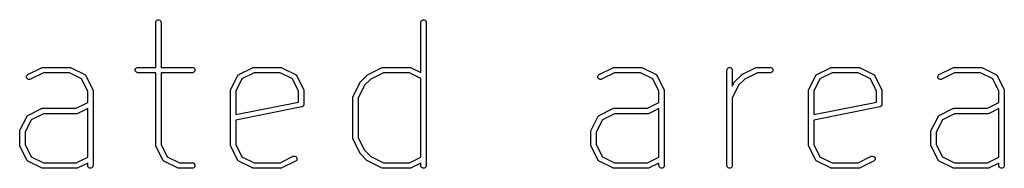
# Model space of a CAD drawing. Header units: inches. Extents: x 0.4 to 11.3, y -7.9 to -0.4.
# Tile 4 of 15: x 1.43 to 2.515, y -5.968 to -5.804. Entities that reach past the tile are written whole.
import ezdxf

# ---------------------------------------------------------------- set-up
doc = ezdxf.new("R2010")
doc.units = ezdxf.units.IN
doc.header["$MEASUREMENT"] = 0
doc.layers.add('User.Drawings', color=9, linetype='CONTINUOUS', true_color=0xc2c2c2)

msp = doc.modelspace()

# ---------------------------------------------------------------- linework, layer by layer
at = {"layer": 'User.Drawings', "linetype": 'CONTINUOUS'}
for p, q in [((1.5795, -5.8066), (1.58, -5.8056)), ((1.5795, -5.8072), (1.5795, -5.8066)), ((1.5795, -5.8567), (1.5795, -5.8072)), ((1.58, -5.8056), (1.5808, -5.8047)), ((1.5808, -5.8047), (1.5819, -5.8043)), ((1.5819, -5.8043), (1.583, -5.8043)), ((1.583, -5.8043), (1.5841, -5.8047)), ((1.5841, -5.8047), (1.5849, -5.8056)), ((1.5849, -5.8056), (1.5853, -5.8066)), ((1.5853, -5.8066), (1.5854, -5.8072)), ((1.5854, -5.8072), (1.5854, -5.8567)), ((1.8719, -5.8072), (1.872, -5.8066)), ((1.8719, -5.8624), (1.8719, -5.8072)), ((1.872, -5.8066), (1.8724, -5.8056)), ((1.8724, -5.8056), (1.8733, -5.8047)), ((1.8733, -5.8047), (1.8743, -5.8043)), ((1.8743, -5.8043), (1.8755, -5.8043)), ((1.8755, -5.8043), (1.8765, -5.8047)), ((1.8765, -5.8047), (1.8774, -5.8056)), ((1.8774, -5.8056), (1.8778, -5.8066)), ((1.8778, -5.8066), (1.8779, -5.8072)), ((1.8779, -5.8072), (1.8779, -5.9647)), ((1.4386, -5.8645), (1.4536, -5.857)), ((1.4557, -5.8626), (1.4413, -5.8698)), ((1.4536, -5.857), (1.4542, -5.8568)), ((1.4542, -5.8568), (1.4543, -5.8568)), ((1.4543, -5.8568), (1.4544, -5.8568)), ((1.4544, -5.8568), (1.455, -5.8567)), ((1.455, -5.8567), (1.485, -5.8567)), ((1.4843, -5.8626), (1.4557, -5.8626)), ((1.4977, -5.8694), (1.4843, -5.8626)), ((1.485, -5.8567), (1.4855, -5.8568)), ((1.4855, -5.8568), (1.4856, -5.8568)), ((1.4856, -5.8568), (1.4857, -5.8568)), ((1.4857, -5.8568), (1.4863, -5.857)), ((1.4863, -5.857), (1.5013, -5.8645)), ((1.557, -5.8591), (1.5575, -5.858)), ((1.557, -5.8603), (1.557, -5.8591)), ((1.5575, -5.8613), (1.557, -5.8603)), ((1.5575, -5.858), (1.5583, -5.8572)), ((1.5583, -5.8621), (1.5575, -5.8613)), ((1.5583, -5.8572), (1.5594, -5.8568)), ((1.5594, -5.8626), (1.5583, -5.8621)), ((1.5594, -5.8568), (1.5599, -5.8567)), ((1.5599, -5.8626), (1.5594, -5.8626)), ((1.5599, -5.8567), (1.5795, -5.8567)), ((1.5795, -5.8626), (1.5599, -5.8626)), ((1.5795, -5.9422), (1.5795, -5.8626)), ((1.5854, -5.8567), (1.6199, -5.8567)), ((1.6199, -5.8626), (1.5854, -5.8626)), ((1.5854, -5.8626), (1.5854, -5.9415)), ((1.6199, -5.8567), (1.6205, -5.8568)), ((1.6205, -5.8626), (1.6199, -5.8626)), ((1.6205, -5.8568), (1.6216, -5.8572)), ((1.6216, -5.8621), (1.6205, -5.8626)), ((1.6216, -5.8572), (1.6224, -5.858)), ((1.6224, -5.8613), (1.6216, -5.8621)), ((1.6224, -5.858), (1.6228, -5.8591)), ((1.6228, -5.8603), (1.6224, -5.8613)), ((1.6228, -5.8591), (1.6228, -5.8603)), ((1.6711, -5.8645), (1.6861, -5.857)), ((1.6881, -5.8626), (1.6746, -5.8694)), ((1.6861, -5.857), (1.6866, -5.8568)), ((1.6866, -5.8568), (1.6868, -5.8568)), ((1.6868, -5.8568), (1.6874, -5.8567)), ((1.6868, -5.8568), (1.6868, -5.8568)), ((1.6874, -5.8567), (1.7174, -5.8567)), ((1.7167, -5.8626), (1.6881, -5.8626)), ((1.7302, -5.8694), (1.7167, -5.8626)), ((1.7174, -5.8567), (1.718, -5.8568)), ((1.718, -5.8568), (1.7181, -5.8568)), ((1.7181, -5.8568), (1.7182, -5.8568)), ((1.7182, -5.8568), (1.7187, -5.857)), ((1.7187, -5.857), (1.7337, -5.8645)), ((1.8136, -5.8645), (1.8286, -5.857)), ((1.8306, -5.8626), (1.8167, -5.8696)), ((1.8286, -5.857), (1.8291, -5.8568)), ((1.8291, -5.8568), (1.8292, -5.8568)), ((1.8292, -5.8568), (1.8293, -5.8568)), ((1.8293, -5.8568), (1.8299, -5.8567)), ((1.8299, -5.8567), (1.8599, -5.8567)), ((1.8592, -5.8626), (1.8306, -5.8626)), ((1.8719, -5.869), (1.8592, -5.8626)), ((1.8599, -5.8567), (1.8605, -5.8568)), ((1.8605, -5.8568), (1.8606, -5.8568)), ((1.8606, -5.8568), (1.8607, -5.8568)), ((1.8607, -5.8568), (1.8612, -5.857)), ((1.8612, -5.857), (1.8719, -5.8624)), ((2.0686, -5.8645), (2.0836, -5.857)), ((2.0856, -5.8626), (2.0712, -5.8698)), ((2.0836, -5.857), (2.0841, -5.8568)), ((2.0841, -5.8568), (2.0842, -5.8568)), ((2.0842, -5.8568), (2.0843, -5.8568)), ((2.0843, -5.8568), (2.0849, -5.8567)), ((2.0849, -5.8567), (2.1149, -5.8567)), ((2.1142, -5.8626), (2.0856, -5.8626)), ((2.1277, -5.8694), (2.1142, -5.8626)), ((2.1149, -5.8567), (2.1154, -5.8568)), ((2.1154, -5.8568), (2.1155, -5.8568)), ((2.1155, -5.8568), (2.1157, -5.8568)), ((2.1157, -5.8568), (2.1162, -5.857)), ((2.1162, -5.857), (2.1312, -5.8645)), ((2.2094, -5.8597), (2.2095, -5.8591)), ((2.2094, -5.9647), (2.2094, -5.8597)), ((2.2095, -5.8591), (2.2099, -5.858)), ((2.2099, -5.858), (2.2107, -5.8572)), ((2.2107, -5.8572), (2.2118, -5.8568)), ((2.2118, -5.8568), (2.2129, -5.8568)), ((2.2129, -5.8568), (2.214, -5.8572)), ((2.214, -5.8572), (2.2148, -5.858)), ((2.2148, -5.858), (2.2153, -5.8591)), ((2.2153, -5.8591), (2.2153, -5.8597)), ((2.2153, -5.8597), (2.2153, -5.8772)), ((2.226, -5.8645), (2.241, -5.857)), ((2.2431, -5.8626), (2.2291, -5.8696)), ((2.241, -5.857), (2.2416, -5.8568)), ((2.2416, -5.8568), (2.2417, -5.8568)), ((2.2417, -5.8568), (2.2418, -5.8568)), ((2.2418, -5.8568), (2.2424, -5.8567)), ((2.2424, -5.8567), (2.2574, -5.8567)), ((2.2574, -5.8626), (2.2431, -5.8626)), ((2.2574, -5.8567), (2.2579, -5.8568)), ((2.2579, -5.8626), (2.2574, -5.8626)), ((2.2579, -5.8568), (2.259, -5.8572)), ((2.259, -5.8621), (2.2579, -5.8626)), ((2.259, -5.8572), (2.2598, -5.858)), ((2.2598, -5.8613), (2.259, -5.8621)), ((2.2598, -5.858), (2.2602, -5.8591)), ((2.2602, -5.8603), (2.2598, -5.8613)), ((2.2602, -5.8591), (2.2602, -5.8603)), ((2.3085, -5.8645), (2.3235, -5.857)), ((2.3255, -5.8626), (2.312, -5.8694)), ((2.3235, -5.857), (2.3241, -5.8568)), ((2.3241, -5.8568), (2.3242, -5.8568)), ((2.3242, -5.8568), (2.3243, -5.8568)), ((2.3243, -5.8568), (2.3248, -5.8567)), ((2.3248, -5.8567), (2.3548, -5.8567)), ((2.3541, -5.8626), (2.3255, -5.8626)), ((2.3676, -5.8694), (2.3541, -5.8626)), ((2.3548, -5.8567), (2.3554, -5.8568)), ((2.3554, -5.8568), (2.3555, -5.8568)), ((2.3555, -5.8568), (2.3556, -5.8568)), ((2.3556, -5.8568), (2.3562, -5.857)), ((2.3562, -5.857), (2.3712, -5.8645)), ((2.4435, -5.8645), (2.4585, -5.857)), ((2.4605, -5.8626), (2.4462, -5.8698)), ((2.4585, -5.857), (2.459, -5.8568)), ((2.459, -5.8568), (2.4592, -5.8568)), ((2.4592, -5.8568), (2.4593, -5.8568)), ((2.4593, -5.8568), (2.4598, -5.8567)), ((2.4598, -5.8567), (2.4898, -5.8567)), ((2.4891, -5.8626), (2.4605, -5.8626)), ((2.5026, -5.8694), (2.4891, -5.8626)), ((2.4898, -5.8567), (2.4904, -5.8568)), ((2.4904, -5.8568), (2.4905, -5.8568)), ((2.4905, -5.8568), (2.4906, -5.8568)), ((2.4906, -5.8568), (2.4911, -5.857)), ((2.4911, -5.857), (2.5061, -5.8645)), ((1.437, -5.8668), (1.4374, -5.8657)), ((1.4371, -5.868), (1.437, -5.8668)), ((1.4376, -5.869), (1.4371, -5.868)), ((1.4374, -5.8657), (1.4381, -5.8649)), ((1.4385, -5.8697), (1.4376, -5.869)), ((1.4381, -5.8649), (1.4386, -5.8645)), ((1.4396, -5.8701), (1.4385, -5.8697)), ((1.4407, -5.87), (1.4396, -5.8701)), ((1.4413, -5.8698), (1.4407, -5.87)), ((1.5045, -5.8829), (1.4977, -5.8694)), ((1.5013, -5.8645), (1.5014, -5.8646)), ((1.5014, -5.8646), (1.5014, -5.8646)), ((1.5014, -5.8646), (1.5015, -5.8647)), ((1.5015, -5.8647), (1.5018, -5.8649)), ((1.5018, -5.8649), (1.502, -5.8651)), ((1.502, -5.8651), (1.5023, -5.8654)), ((1.5023, -5.8654), (1.5025, -5.8657)), ((1.5025, -5.8657), (1.5025, -5.8657)), ((1.5025, -5.8657), (1.5025, -5.8658)), ((1.5025, -5.8658), (1.5026, -5.8659)), ((1.5026, -5.8659), (1.5101, -5.8809)), ((1.6623, -5.8809), (1.6698, -5.8659)), ((1.6746, -5.8694), (1.6679, -5.8829)), ((1.6698, -5.8658), (1.6699, -5.8657)), ((1.6698, -5.8659), (1.6698, -5.8658)), ((1.6699, -5.8657), (1.6701, -5.8654)), ((1.6699, -5.8657), (1.6699, -5.8657)), ((1.6701, -5.8654), (1.6704, -5.8651)), ((1.6704, -5.8651), (1.6706, -5.8649)), ((1.6706, -5.8649), (1.6709, -5.8647)), ((1.6709, -5.8647), (1.671, -5.8646)), ((1.671, -5.8646), (1.6711, -5.8645)), ((1.671, -5.8646), (1.671, -5.8646)), ((1.737, -5.8829), (1.7302, -5.8694)), ((1.7337, -5.8645), (1.7338, -5.8646)), ((1.7338, -5.8646), (1.7339, -5.8646)), ((1.7339, -5.8646), (1.7339, -5.8647)), ((1.7339, -5.8647), (1.7342, -5.8649)), ((1.7342, -5.8649), (1.7345, -5.8651)), ((1.7345, -5.8651), (1.7348, -5.8654)), ((1.7348, -5.8654), (1.7349, -5.8657)), ((1.7349, -5.8657), (1.735, -5.8657)), ((1.735, -5.8657), (1.735, -5.8658)), ((1.735, -5.8658), (1.7351, -5.8659)), ((1.7351, -5.8659), (1.7426, -5.8809)), ((1.7973, -5.8884), (1.8048, -5.8734)), ((1.8048, -5.8734), (1.8049, -5.8731)), ((1.8049, -5.8731), (1.805, -5.873)), ((1.805, -5.873), (1.8051, -5.8729)), ((1.805, -5.873), (1.805, -5.873)), ((1.8051, -5.8728), (1.8053, -5.8726)), ((1.8051, -5.8729), (1.8051, -5.8728)), ((1.8053, -5.8726), (1.8128, -5.8651)), ((1.8167, -5.8696), (1.8098, -5.8764)), ((1.8128, -5.8651), (1.813, -5.8649)), ((1.813, -5.8649), (1.8131, -5.8649)), ((1.8131, -5.8649), (1.8132, -5.8648)), ((1.8132, -5.8648), (1.8133, -5.8647)), ((1.8133, -5.8647), (1.8136, -5.8645)), ((1.8133, -5.8647), (1.8133, -5.8647)), ((1.8719, -5.9553), (1.8719, -5.869)), ((2.0669, -5.8668), (2.0673, -5.8657)), ((2.067, -5.868), (2.0669, -5.8668)), ((2.0675, -5.869), (2.067, -5.868)), ((2.0673, -5.8657), (2.0681, -5.8649)), ((2.0684, -5.8697), (2.0675, -5.869)), ((2.0681, -5.8649), (2.0686, -5.8645)), ((2.0695, -5.8701), (2.0684, -5.8697)), ((2.0707, -5.87), (2.0695, -5.8701)), ((2.0712, -5.8698), (2.0707, -5.87)), ((2.1344, -5.8829), (2.1277, -5.8694)), ((2.1312, -5.8645), (2.1313, -5.8646)), ((2.1313, -5.8646), (2.1313, -5.8646)), ((2.1313, -5.8646), (2.1314, -5.8647)), ((2.1314, -5.8647), (2.1317, -5.8649)), ((2.1317, -5.8649), (2.1319, -5.8651)), ((2.1319, -5.8651), (2.1322, -5.8654)), ((2.1322, -5.8654), (2.1324, -5.8657)), ((2.1324, -5.8657), (2.1324, -5.8657)), ((2.1324, -5.8657), (2.1324, -5.8658)), ((2.1324, -5.8658), (2.1325, -5.8659)), ((2.1325, -5.8659), (2.14, -5.8809)), ((2.2153, -5.8772), (2.2172, -5.8734)), ((2.2172, -5.8734), (2.2174, -5.8731)), ((2.2174, -5.8731), (2.2174, -5.873)), ((2.2174, -5.873), (2.2175, -5.873)), ((2.2175, -5.8729), (2.2176, -5.8728)), ((2.2175, -5.873), (2.2175, -5.8729)), ((2.2176, -5.8728), (2.2178, -5.8726)), ((2.2178, -5.8726), (2.2253, -5.8651)), ((2.2291, -5.8696), (2.2223, -5.8764)), ((2.2253, -5.8651), (2.2255, -5.8649)), ((2.2255, -5.8649), (2.2256, -5.8648)), ((2.2255, -5.8649), (2.2255, -5.8649)), ((2.2256, -5.8648), (2.2257, -5.8647)), ((2.2257, -5.8647), (2.2258, -5.8647)), ((2.2258, -5.8647), (2.226, -5.8645)), ((2.2997, -5.8809), (2.3072, -5.8659)), ((2.312, -5.8694), (2.3053, -5.8829)), ((2.3072, -5.8659), (2.3073, -5.8658)), ((2.3073, -5.8657), (2.3075, -5.8654)), ((2.3073, -5.8658), (2.3073, -5.8657)), ((2.3073, -5.8657), (2.3073, -5.8657)), ((2.3075, -5.8654), (2.3078, -5.8651)), ((2.3078, -5.8651), (2.308, -5.8649)), ((2.308, -5.8649), (2.3083, -5.8647)), ((2.3083, -5.8647), (2.3084, -5.8646)), ((2.3084, -5.8646), (2.3085, -5.8645)), ((2.3084, -5.8646), (2.3084, -5.8646)), ((2.3744, -5.8829), (2.3676, -5.8694)), ((2.3712, -5.8645), (2.3713, -5.8646)), ((2.3713, -5.8646), (2.3713, -5.8646)), ((2.3713, -5.8646), (2.3714, -5.8647)), ((2.3714, -5.8647), (2.3716, -5.8649)), ((2.3716, -5.8649), (2.3719, -5.8651)), ((2.3719, -5.8651), (2.3722, -5.8654)), ((2.3722, -5.8654), (2.3724, -5.8657)), ((2.3724, -5.8657), (2.3724, -5.8657)), ((2.3724, -5.8657), (2.3724, -5.8658)), ((2.3724, -5.8658), (2.3725, -5.8659)), ((2.3725, -5.8659), (2.38, -5.8809)), ((2.4419, -5.8668), (2.4423, -5.8657)), ((2.442, -5.868), (2.4419, -5.8668)), ((2.4425, -5.869), (2.442, -5.868)), ((2.4423, -5.8657), (2.443, -5.8649)), ((2.4434, -5.8697), (2.4425, -5.869)), ((2.443, -5.8649), (2.4435, -5.8645)), ((2.4445, -5.8701), (2.4434, -5.8697)), ((2.4456, -5.87), (2.4445, -5.8701)), ((2.4462, -5.8698), (2.4456, -5.87)), ((2.5094, -5.8829), (2.5026, -5.8694)), ((2.5061, -5.8645), (2.5062, -5.8646)), ((2.5062, -5.8646), (2.5063, -5.8646)), ((2.5063, -5.8646), (2.5063, -5.8647)), ((2.5063, -5.8647), (2.5066, -5.8649)), ((2.5066, -5.8649), (2.5069, -5.8651)), ((2.5069, -5.8651), (2.5072, -5.8654)), ((2.5072, -5.8654), (2.5073, -5.8657)), ((2.5073, -5.8657), (2.5074, -5.8657)), ((2.5074, -5.8657), (2.5074, -5.8658)), ((2.5074, -5.8658), (2.5075, -5.8659)), ((2.5075, -5.8659), (2.515, -5.8809)), ((1.5045, -5.8954), (1.5045, -5.8829)), ((1.5101, -5.8809), (1.5103, -5.8814)), ((1.5103, -5.8814), (1.5103, -5.8815)), ((1.5103, -5.8815), (1.5103, -5.8816)), ((1.5103, -5.8816), (1.5104, -5.8822)), ((1.5104, -5.8822), (1.5104, -5.9647)), ((1.662, -5.8816), (1.6621, -5.8815)), ((1.662, -5.8822), (1.662, -5.8816)), ((1.662, -5.9422), (1.662, -5.8822)), ((1.6621, -5.8814), (1.6623, -5.8809)), ((1.6621, -5.8815), (1.6621, -5.8814)), ((1.6679, -5.8829), (1.6679, -5.9086)), ((1.737, -5.8948), (1.737, -5.8829)), ((1.7426, -5.8809), (1.7428, -5.8814)), ((1.7428, -5.8814), (1.7428, -5.8815)), ((1.7428, -5.8815), (1.7428, -5.8816)), ((1.7428, -5.8816), (1.7429, -5.8822)), ((1.7429, -5.8822), (1.7429, -5.8972)), ((1.8098, -5.8764), (1.8029, -5.8904)), ((2.1344, -5.8954), (2.1344, -5.8829)), ((2.14, -5.8809), (2.1402, -5.8814)), ((2.1402, -5.8814), (2.1402, -5.8815)), ((2.1402, -5.8815), (2.1403, -5.8816)), ((2.1403, -5.8816), (2.1403, -5.8822)), ((2.1403, -5.8822), (2.1403, -5.9647)), ((2.2223, -5.8764), (2.2153, -5.8904)), ((2.2994, -5.8822), (2.2995, -5.8816)), ((2.2994, -5.9422), (2.2994, -5.8822)), ((2.2995, -5.8814), (2.2997, -5.8809)), ((2.2995, -5.8815), (2.2995, -5.8814)), ((2.2995, -5.8816), (2.2995, -5.8815)), ((2.3053, -5.8829), (2.3053, -5.9086)), ((2.3744, -5.8948), (2.3744, -5.8829)), ((2.38, -5.8809), (2.3802, -5.8814)), ((2.3802, -5.8814), (2.3802, -5.8815)), ((2.3802, -5.8815), (2.3802, -5.8816)), ((2.3802, -5.8816), (2.3803, -5.8822)), ((2.3803, -5.8822), (2.3803, -5.8972)), ((2.5094, -5.8954), (2.5094, -5.8829)), ((2.515, -5.8809), (2.5152, -5.8814)), ((2.5152, -5.8814), (2.5152, -5.8815)), ((2.5152, -5.8815), (2.5152, -5.8816)), ((2.5152, -5.8816), (2.5153, -5.8822)), ((2.5153, -5.8822), (2.5153, -5.9647)), ((1.4918, -5.9017), (1.5045, -5.8954)), ((1.6679, -5.9086), (1.737, -5.8948)), ((1.797, -5.8891), (1.7971, -5.889)), ((1.797, -5.8897), (1.797, -5.8891)), ((1.797, -5.9347), (1.797, -5.8897)), ((1.7971, -5.8889), (1.7973, -5.8884)), ((1.7971, -5.889), (1.7971, -5.8889)), ((1.8029, -5.8904), (1.8029, -5.934)), ((2.1217, -5.9017), (2.1344, -5.8954)), ((2.2153, -5.8904), (2.2153, -5.9647)), ((2.3053, -5.9086), (2.3744, -5.8948)), ((2.4966, -5.9017), (2.5094, -5.8954)), ((1.4386, -5.9095), (1.4536, -5.902)), ((1.4536, -5.902), (1.4542, -5.9018)), ((1.4542, -5.9018), (1.4543, -5.9018)), ((1.4543, -5.9018), (1.4544, -5.9018)), ((1.4544, -5.9018), (1.455, -5.9017)), ((1.455, -5.9017), (1.4918, -5.9017)), ((1.5045, -5.902), (1.4938, -5.9073)), ((1.5045, -5.9553), (1.5045, -5.902)), ((1.7405, -5.9001), (1.6679, -5.9146)), ((1.7411, -5.8999), (1.7405, -5.9001)), ((1.7405, -5.9001), (1.7405, -5.9001)), ((1.7405, -5.9001), (1.7405, -5.9001)), ((1.7405, -5.9001), (1.7405, -5.9001)), ((1.7413, -5.8997), (1.7411, -5.8999)), ((1.7416, -5.8996), (1.7413, -5.8997)), ((1.7418, -5.8994), (1.7416, -5.8996)), ((1.742, -5.8993), (1.7418, -5.8994)), ((1.7422, -5.899), (1.742, -5.8993)), ((1.7424, -5.8988), (1.7422, -5.899)), ((1.7425, -5.8986), (1.7424, -5.8988)), ((1.7426, -5.8983), (1.7425, -5.8986)), ((1.7427, -5.898), (1.7426, -5.8983)), ((1.7428, -5.8978), (1.7427, -5.898)), ((1.7429, -5.8972), (1.7428, -5.8978)), ((2.0686, -5.9095), (2.0836, -5.902)), ((2.0836, -5.902), (2.0841, -5.9018)), ((2.0841, -5.9018), (2.0842, -5.9018)), ((2.0842, -5.9018), (2.0843, -5.9018)), ((2.0843, -5.9018), (2.0849, -5.9017)), ((2.0849, -5.9017), (2.1217, -5.9017)), ((2.1344, -5.902), (2.1237, -5.9073)), ((2.1344, -5.9553), (2.1344, -5.902)), ((2.3779, -5.9001), (2.3053, -5.9146)), ((2.3785, -5.8999), (2.3779, -5.9001)), ((2.3779, -5.9001), (2.3779, -5.9001)), ((2.3779, -5.9001), (2.3779, -5.9001)), ((2.3779, -5.9001), (2.3779, -5.9001)), ((2.3787, -5.8997), (2.3785, -5.8999)), ((2.379, -5.8996), (2.3787, -5.8997)), ((2.3792, -5.8994), (2.379, -5.8996)), ((2.3794, -5.8993), (2.3792, -5.8994)), ((2.3796, -5.899), (2.3794, -5.8993)), ((2.3798, -5.8988), (2.3796, -5.899)), ((2.3799, -5.8986), (2.3798, -5.8988)), ((2.3801, -5.8983), (2.3799, -5.8986)), ((2.3802, -5.8978), (2.3801, -5.898)), ((2.3801, -5.898), (2.3801, -5.8983)), ((2.3803, -5.8972), (2.3802, -5.8978)), ((2.4435, -5.9095), (2.4585, -5.902)), ((2.4585, -5.902), (2.459, -5.9018)), ((2.459, -5.9018), (2.4592, -5.9018)), ((2.4592, -5.9018), (2.4593, -5.9018)), ((2.4593, -5.9018), (2.4598, -5.9017)), ((2.4598, -5.9017), (2.4966, -5.9017)), ((2.5094, -5.902), (2.4986, -5.9073)), ((2.5094, -5.9553), (2.5094, -5.902)), ((1.4298, -5.9259), (1.4373, -5.9109)), ((1.4422, -5.9144), (1.4354, -5.9279)), ((1.4373, -5.9109), (1.4374, -5.9108)), ((1.4374, -5.9107), (1.4376, -5.9104)), ((1.4374, -5.9108), (1.4374, -5.9107)), ((1.4374, -5.9107), (1.4374, -5.9107)), ((1.4376, -5.9104), (1.4379, -5.9101)), ((1.4379, -5.9101), (1.4381, -5.9098)), ((1.4381, -5.9098), (1.4384, -5.9097)), ((1.4384, -5.9097), (1.4385, -5.9096)), ((1.4385, -5.9096), (1.4386, -5.9095)), ((1.4385, -5.9096), (1.4385, -5.9096)), ((1.4557, -5.9076), (1.4422, -5.9144)), ((1.4924, -5.9076), (1.4557, -5.9076)), ((1.493, -5.9076), (1.4924, -5.9076)), ((1.4931, -5.9075), (1.493, -5.9076)), ((1.4932, -5.9075), (1.4931, -5.9075)), ((1.4938, -5.9073), (1.4932, -5.9075)), ((1.6679, -5.9146), (1.6679, -5.9415)), ((2.0597, -5.9259), (2.0672, -5.9109)), ((2.0721, -5.9144), (2.0653, -5.9279)), ((2.0672, -5.9109), (2.0673, -5.9108)), ((2.0673, -5.9108), (2.0673, -5.9107)), ((2.0673, -5.9107), (2.0674, -5.9107)), ((2.0674, -5.9107), (2.0675, -5.9104)), ((2.0675, -5.9104), (2.0678, -5.9101)), ((2.0678, -5.9101), (2.0681, -5.9098)), ((2.0681, -5.9098), (2.0684, -5.9097)), ((2.0684, -5.9097), (2.0684, -5.9096)), ((2.0684, -5.9096), (2.0685, -5.9096)), ((2.0685, -5.9096), (2.0686, -5.9095)), ((2.0856, -5.9076), (2.0721, -5.9144)), ((2.1224, -5.9076), (2.0856, -5.9076)), ((2.1229, -5.9076), (2.1224, -5.9076)), ((2.123, -5.9075), (2.1229, -5.9076)), ((2.1232, -5.9075), (2.123, -5.9075)), ((2.1237, -5.9073), (2.1232, -5.9075)), ((2.3053, -5.9146), (2.3053, -5.9415)), ((2.4347, -5.9259), (2.4422, -5.9109)), ((2.447, -5.9144), (2.4403, -5.9279)), ((2.4422, -5.9108), (2.4423, -5.9107)), ((2.4422, -5.9109), (2.4422, -5.9108)), ((2.4423, -5.9107), (2.4425, -5.9104)), ((2.4423, -5.9107), (2.4423, -5.9107)), ((2.4425, -5.9104), (2.4428, -5.9101)), ((2.4428, -5.9101), (2.443, -5.9098)), ((2.443, -5.9098), (2.4433, -5.9097)), ((2.4433, -5.9097), (2.4434, -5.9096)), ((2.4434, -5.9096), (2.4435, -5.9095)), ((2.4434, -5.9096), (2.4434, -5.9096)), ((2.4605, -5.9076), (2.447, -5.9144)), ((2.4973, -5.9076), (2.4605, -5.9076)), ((2.4979, -5.9076), (2.4973, -5.9076)), ((2.498, -5.9075), (2.4979, -5.9076)), ((2.4981, -5.9075), (2.498, -5.9075)), ((2.4986, -5.9073), (2.4981, -5.9075)), ((1.4295, -5.9272), (1.4296, -5.9266)), ((1.4295, -5.9422), (1.4295, -5.9272)), ((1.4296, -5.9264), (1.4298, -5.9259)), ((1.4296, -5.9265), (1.4296, -5.9264)), ((1.4296, -5.9266), (1.4296, -5.9265)), ((1.4354, -5.9279), (1.4354, -5.9415)), ((2.0594, -5.9272), (2.0595, -5.9266)), ((2.0594, -5.9422), (2.0594, -5.9272)), ((2.0595, -5.9264), (2.0597, -5.9259)), ((2.0595, -5.9265), (2.0595, -5.9264)), ((2.0595, -5.9266), (2.0595, -5.9265)), ((2.0653, -5.9279), (2.0653, -5.9415)), ((2.4344, -5.9266), (2.4345, -5.9265)), ((2.4344, -5.9272), (2.4344, -5.9266)), ((2.4344, -5.9422), (2.4344, -5.9272)), ((2.4345, -5.9264), (2.4347, -5.9259)), ((2.4345, -5.9265), (2.4345, -5.9264)), ((2.4403, -5.9279), (2.4403, -5.9415)), ((1.797, -5.9353), (1.797, -5.9347)), ((1.7971, -5.9354), (1.797, -5.9353)), ((1.7971, -5.9355), (1.7971, -5.9354)), ((1.7973, -5.936), (1.7971, -5.9355)), ((1.8048, -5.951), (1.7973, -5.936)), ((1.8029, -5.934), (1.8098, -5.9479)), ((1.4296, -5.9428), (1.4295, -5.9422)), ((1.4296, -5.943), (1.4296, -5.9428)), ((1.4296, -5.9428), (1.4296, -5.9428)), ((1.4298, -5.9435), (1.4296, -5.943)), ((1.4373, -5.9585), (1.4298, -5.9435)), ((1.4354, -5.9415), (1.4422, -5.955)), ((1.5795, -5.9428), (1.5795, -5.9422)), ((1.5796, -5.9428), (1.5795, -5.9428)), ((1.5796, -5.943), (1.5796, -5.9428)), ((1.5798, -5.9435), (1.5796, -5.943)), ((1.5873, -5.9585), (1.5798, -5.9435)), ((1.5854, -5.9415), (1.5921, -5.955)), ((1.662, -5.9428), (1.662, -5.9422)), ((1.6621, -5.9428), (1.662, -5.9428)), ((1.6621, -5.943), (1.6621, -5.9428)), ((1.6623, -5.9435), (1.6621, -5.943)), ((1.6698, -5.9585), (1.6623, -5.9435)), ((1.6679, -5.9415), (1.6746, -5.955)), ((1.8098, -5.9479), (1.8167, -5.9547)), ((2.0595, -5.9428), (2.0594, -5.9422)), ((2.0595, -5.943), (2.0595, -5.9428)), ((2.0595, -5.9428), (2.0595, -5.9428)), ((2.0597, -5.9435), (2.0595, -5.943)), ((2.0672, -5.9585), (2.0597, -5.9435)), ((2.0653, -5.9415), (2.0721, -5.955)), ((2.2995, -5.9428), (2.2994, -5.9422)), ((2.2995, -5.943), (2.2995, -5.9428)), ((2.2995, -5.9428), (2.2995, -5.9428)), ((2.2997, -5.9435), (2.2995, -5.943)), ((2.3072, -5.9585), (2.2997, -5.9435)), ((2.3053, -5.9415), (2.312, -5.955)), ((2.4344, -5.9428), (2.4344, -5.9422)), ((2.4345, -5.9428), (2.4344, -5.9428)), ((2.4345, -5.943), (2.4345, -5.9428)), ((2.4347, -5.9435), (2.4345, -5.943)), ((2.4422, -5.9585), (2.4347, -5.9435)), ((2.4403, -5.9415), (2.447, -5.955)), ((1.4374, -5.9586), (1.4373, -5.9585)), ((1.4374, -5.9587), (1.4374, -5.9586)), ((1.4374, -5.9586), (1.4374, -5.9586)), ((1.4376, -5.959), (1.4374, -5.9587)), ((1.4379, -5.9592), (1.4376, -5.959)), ((1.4381, -5.9595), (1.4379, -5.9592)), ((1.4384, -5.9597), (1.4381, -5.9595)), ((1.4385, -5.9597), (1.4384, -5.9597)), ((1.4385, -5.9598), (1.4385, -5.9597)), ((1.4386, -5.9598), (1.4385, -5.9598)), ((1.4536, -5.9673), (1.4386, -5.9598)), ((1.4422, -5.955), (1.4557, -5.9617)), ((1.4918, -5.9617), (1.5045, -5.9553)), ((1.5874, -5.9586), (1.5873, -5.9585)), ((1.5874, -5.9587), (1.5874, -5.9586)), ((1.5874, -5.9586), (1.5874, -5.9586)), ((1.5876, -5.959), (1.5874, -5.9587)), ((1.5879, -5.9592), (1.5876, -5.959)), ((1.5881, -5.9595), (1.5879, -5.9592)), ((1.5884, -5.9597), (1.5881, -5.9595)), ((1.5885, -5.9597), (1.5884, -5.9597)), ((1.5885, -5.9598), (1.5885, -5.9597)), ((1.5886, -5.9598), (1.5885, -5.9598)), ((1.6036, -5.9673), (1.5886, -5.9598)), ((1.5921, -5.955), (1.6056, -5.9617)), ((1.6698, -5.9586), (1.6698, -5.9585)), ((1.6699, -5.9586), (1.6698, -5.9586)), ((1.6699, -5.9587), (1.6699, -5.9586)), ((1.6701, -5.959), (1.6699, -5.9587)), ((1.6704, -5.9592), (1.6701, -5.959)), ((1.6706, -5.9595), (1.6704, -5.9592)), ((1.6709, -5.9597), (1.6706, -5.9595)), ((1.671, -5.9597), (1.6709, -5.9597)), ((1.671, -5.9598), (1.671, -5.9597)), ((1.6711, -5.9598), (1.671, -5.9598)), ((1.6861, -5.9673), (1.6711, -5.9598)), ((1.6746, -5.955), (1.6881, -5.9617)), ((1.7167, -5.9617), (1.7311, -5.9545)), ((1.7337, -5.9598), (1.7187, -5.9673)), ((1.7311, -5.9545), (1.7316, -5.9543)), ((1.7316, -5.9543), (1.7328, -5.9542)), ((1.7328, -5.9542), (1.7339, -5.9546)), ((1.7342, -5.9595), (1.7337, -5.9598)), ((1.7339, -5.9546), (1.7348, -5.9554)), ((1.735, -5.9586), (1.7342, -5.9595)), ((1.7348, -5.9554), (1.7353, -5.9564)), ((1.7353, -5.9575), (1.735, -5.9586)), ((1.7353, -5.9564), (1.7353, -5.9575)), ((1.8049, -5.9512), (1.8048, -5.951)), ((1.805, -5.9513), (1.8049, -5.9512)), ((1.805, -5.9514), (1.805, -5.9513)), ((1.8051, -5.9515), (1.805, -5.9514)), ((1.8053, -5.9518), (1.8051, -5.9515)), ((1.8051, -5.9515), (1.8051, -5.9515)), ((1.8128, -5.9593), (1.8053, -5.9518)), ((1.813, -5.9594), (1.8128, -5.9593)), ((1.8131, -5.9595), (1.813, -5.9594)), ((1.8132, -5.9596), (1.8131, -5.9595)), ((1.8133, -5.9596), (1.8132, -5.9596)), ((1.8133, -5.9597), (1.8133, -5.9596)), ((1.8136, -5.9598), (1.8133, -5.9597)), ((1.8286, -5.9673), (1.8136, -5.9598)), ((1.8167, -5.9547), (1.8306, -5.9617)), ((1.8592, -5.9617), (1.8719, -5.9553)), ((2.0673, -5.9586), (2.0672, -5.9585)), ((2.0674, -5.9587), (2.0673, -5.9586)), ((2.0673, -5.9586), (2.0673, -5.9586)), ((2.0675, -5.959), (2.0674, -5.9587)), ((2.0678, -5.9592), (2.0675, -5.959)), ((2.0681, -5.9595), (2.0678, -5.9592)), ((2.0684, -5.9597), (2.0681, -5.9595)), ((2.0685, -5.9598), (2.0684, -5.9597)), ((2.0684, -5.9597), (2.0684, -5.9597)), ((2.0686, -5.9598), (2.0685, -5.9598)), ((2.0836, -5.9673), (2.0686, -5.9598)), ((2.0721, -5.955), (2.0856, -5.9617)), ((2.1217, -5.9617), (2.1344, -5.9553)), ((2.3073, -5.9586), (2.3072, -5.9585)), ((2.3073, -5.9587), (2.3073, -5.9586)), ((2.3073, -5.9586), (2.3073, -5.9586)), ((2.3075, -5.959), (2.3073, -5.9587)), ((2.3078, -5.9592), (2.3075, -5.959)), ((2.308, -5.9595), (2.3078, -5.9592)), ((2.3083, -5.9597), (2.308, -5.9595)), ((2.3084, -5.9597), (2.3083, -5.9597)), ((2.3084, -5.9598), (2.3084, -5.9597)), ((2.3085, -5.9598), (2.3084, -5.9598)), ((2.3235, -5.9673), (2.3085, -5.9598)), ((2.312, -5.955), (2.3255, -5.9617)), ((2.3541, -5.9617), (2.3685, -5.9545)), ((2.3712, -5.9598), (2.3562, -5.9673)), ((2.3685, -5.9545), (2.3691, -5.9543)), ((2.3691, -5.9543), (2.3702, -5.9542)), ((2.3702, -5.9542), (2.3713, -5.9546)), ((2.3716, -5.9595), (2.3712, -5.9598)), ((2.3713, -5.9546), (2.3722, -5.9554)), ((2.3724, -5.9586), (2.3716, -5.9595)), ((2.3722, -5.9554), (2.3727, -5.9564)), ((2.3728, -5.9575), (2.3724, -5.9586)), ((2.3727, -5.9564), (2.3728, -5.9575)), ((2.4422, -5.9586), (2.4422, -5.9585)), ((2.4423, -5.9586), (2.4422, -5.9586)), ((2.4423, -5.9587), (2.4423, -5.9586)), ((2.4425, -5.959), (2.4423, -5.9587)), ((2.4428, -5.9592), (2.4425, -5.959)), ((2.443, -5.9595), (2.4428, -5.9592)), ((2.4433, -5.9597), (2.443, -5.9595)), ((2.4434, -5.9597), (2.4433, -5.9597)), ((2.4434, -5.9598), (2.4434, -5.9597)), ((2.4435, -5.9598), (2.4434, -5.9598)), ((2.4585, -5.9673), (2.4435, -5.9598)), ((2.447, -5.955), (2.4605, -5.9617)), ((2.4966, -5.9617), (2.5094, -5.9553)), ((1.4542, -5.9675), (1.4536, -5.9673)), ((1.4543, -5.9675), (1.4542, -5.9675)), ((1.4544, -5.9676), (1.4543, -5.9675)), ((1.455, -5.9676), (1.4544, -5.9676)), ((1.4924, -5.9676), (1.455, -5.9676)), ((1.4557, -5.9617), (1.4918, -5.9617)), ((1.493, -5.9676), (1.4924, -5.9676)), ((1.4931, -5.9675), (1.493, -5.9676)), ((1.4932, -5.9675), (1.4931, -5.9675)), ((1.4938, -5.9673), (1.4932, -5.9675)), ((1.5045, -5.962), (1.4938, -5.9673)), ((1.5045, -5.9647), (1.5045, -5.962)), ((1.5046, -5.9652), (1.5045, -5.9647)), ((1.505, -5.9663), (1.5046, -5.9652)), ((1.5058, -5.9671), (1.505, -5.9663)), ((1.5069, -5.9676), (1.5058, -5.9671)), ((1.508, -5.9676), (1.5069, -5.9676)), ((1.5091, -5.9671), (1.508, -5.9676)), ((1.5099, -5.9663), (1.5091, -5.9671)), ((1.5103, -5.9652), (1.5099, -5.9663)), ((1.5104, -5.9647), (1.5103, -5.9652)), ((1.6042, -5.9675), (1.6036, -5.9673)), ((1.6043, -5.9675), (1.6042, -5.9675)), ((1.6044, -5.9676), (1.6043, -5.9675)), ((1.6049, -5.9676), (1.6044, -5.9676)), ((1.6199, -5.9676), (1.6049, -5.9676)), ((1.6056, -5.9617), (1.6199, -5.9617)), ((1.6199, -5.9617), (1.6205, -5.9618)), ((1.6205, -5.9676), (1.6199, -5.9676)), ((1.6205, -5.9618), (1.6216, -5.9622)), ((1.6216, -5.9671), (1.6205, -5.9676)), ((1.6216, -5.9622), (1.6224, -5.963)), ((1.6224, -5.9663), (1.6216, -5.9671)), ((1.6224, -5.963), (1.6228, -5.9641)), ((1.6228, -5.9652), (1.6224, -5.9663)), ((1.6228, -5.9641), (1.6228, -5.9652)), ((1.6866, -5.9675), (1.6861, -5.9673)), ((1.6868, -5.9675), (1.6866, -5.9675)), ((1.6868, -5.9676), (1.6868, -5.9675)), ((1.6874, -5.9676), (1.6868, -5.9676)), ((1.7174, -5.9676), (1.6874, -5.9676)), ((1.6881, -5.9617), (1.7167, -5.9617)), ((1.718, -5.9676), (1.7174, -5.9676)), ((1.7181, -5.9675), (1.718, -5.9676)), ((1.7182, -5.9675), (1.7181, -5.9675)), ((1.7187, -5.9673), (1.7182, -5.9675)), ((1.8291, -5.9675), (1.8286, -5.9673)), ((1.8292, -5.9675), (1.8291, -5.9675)), ((1.8293, -5.9676), (1.8292, -5.9675)), ((1.8299, -5.9676), (1.8293, -5.9676)), ((1.8599, -5.9676), (1.8299, -5.9676)), ((1.8306, -5.9617), (1.8592, -5.9617)), ((1.8605, -5.9676), (1.8599, -5.9676)), ((1.8606, -5.9675), (1.8605, -5.9676)), ((1.8607, -5.9675), (1.8606, -5.9675)), ((1.8612, -5.9673), (1.8607, -5.9675)), ((1.8719, -5.962), (1.8612, -5.9673)), ((1.8719, -5.9647), (1.8719, -5.962)), ((1.872, -5.9652), (1.8719, -5.9647)), ((1.8724, -5.9663), (1.872, -5.9652)), ((1.8733, -5.9671), (1.8724, -5.9663)), ((1.8743, -5.9676), (1.8733, -5.9671)), ((1.8755, -5.9676), (1.8743, -5.9676)), ((1.8765, -5.9671), (1.8755, -5.9676)), ((1.8774, -5.9663), (1.8765, -5.9671)), ((1.8778, -5.9652), (1.8774, -5.9663)), ((1.8779, -5.9647), (1.8778, -5.9652)), ((2.0841, -5.9675), (2.0836, -5.9673)), ((2.0842, -5.9675), (2.0841, -5.9675)), ((2.0843, -5.9676), (2.0842, -5.9675)), ((2.0849, -5.9676), (2.0843, -5.9676)), ((2.1224, -5.9676), (2.0849, -5.9676)), ((2.0856, -5.9617), (2.1217, -5.9617)), ((2.1229, -5.9676), (2.1224, -5.9676)), ((2.123, -5.9675), (2.1229, -5.9676)), ((2.1232, -5.9675), (2.123, -5.9675)), ((2.1237, -5.9673), (2.1232, -5.9675)), ((2.1344, -5.962), (2.1237, -5.9673)), ((2.1344, -5.9647), (2.1344, -5.962)), ((2.1345, -5.9652), (2.1344, -5.9647)), ((2.1349, -5.9663), (2.1345, -5.9652)), ((2.1357, -5.9671), (2.1349, -5.9663)), ((2.1368, -5.9676), (2.1357, -5.9671)), ((2.1379, -5.9676), (2.1368, -5.9676)), ((2.139, -5.9671), (2.1379, -5.9676)), ((2.1398, -5.9663), (2.139, -5.9671)), ((2.1403, -5.9652), (2.1398, -5.9663)), ((2.1403, -5.9647), (2.1403, -5.9652)), ((2.2095, -5.9652), (2.2094, -5.9647)), ((2.2099, -5.9663), (2.2095, -5.9652)), ((2.2107, -5.9671), (2.2099, -5.9663)), ((2.2118, -5.9676), (2.2107, -5.9671)), ((2.2129, -5.9676), (2.2118, -5.9676)), ((2.214, -5.9671), (2.2129, -5.9676)), ((2.2148, -5.9663), (2.214, -5.9671)), ((2.2153, -5.9652), (2.2148, -5.9663)), ((2.2153, -5.9647), (2.2153, -5.9652)), ((2.3241, -5.9675), (2.3235, -5.9673)), ((2.3242, -5.9675), (2.3241, -5.9675)), ((2.3243, -5.9676), (2.3242, -5.9675)), ((2.3248, -5.9676), (2.3243, -5.9676)), ((2.3548, -5.9676), (2.3248, -5.9676)), ((2.3255, -5.9617), (2.3541, -5.9617)), ((2.3554, -5.9676), (2.3548, -5.9676)), ((2.3555, -5.9675), (2.3554, -5.9676)), ((2.3556, -5.9675), (2.3555, -5.9675)), ((2.3562, -5.9673), (2.3556, -5.9675)), ((2.459, -5.9675), (2.4585, -5.9673)), ((2.4592, -5.9675), (2.459, -5.9675)), ((2.4593, -5.9676), (2.4592, -5.9675)), ((2.4598, -5.9676), (2.4593, -5.9676)), ((2.4973, -5.9676), (2.4598, -5.9676)), ((2.4605, -5.9617), (2.4966, -5.9617)), ((2.4979, -5.9676), (2.4973, -5.9676)), ((2.498, -5.9675), (2.4979, -5.9676)), ((2.4981, -5.9675), (2.498, -5.9675)), ((2.4986, -5.9673), (2.4981, -5.9675)), ((2.5094, -5.962), (2.4986, -5.9673)), ((2.5094, -5.9647), (2.5094, -5.962)), ((2.5094, -5.9652), (2.5094, -5.9647)), ((2.5099, -5.9663), (2.5094, -5.9652)), ((2.5107, -5.9671), (2.5099, -5.9663)), ((2.5117, -5.9676), (2.5107, -5.9671)), ((2.5129, -5.9676), (2.5117, -5.9676)), ((2.514, -5.9671), (2.5129, -5.9676)), ((2.5148, -5.9663), (2.514, -5.9671)), ((2.5152, -5.9652), (2.5148, -5.9663)), ((2.5153, -5.9647), (2.5152, -5.9652))]:
    msp.add_line(p, q, dxfattribs=at)

doc.saveas('drawing.dxf')
